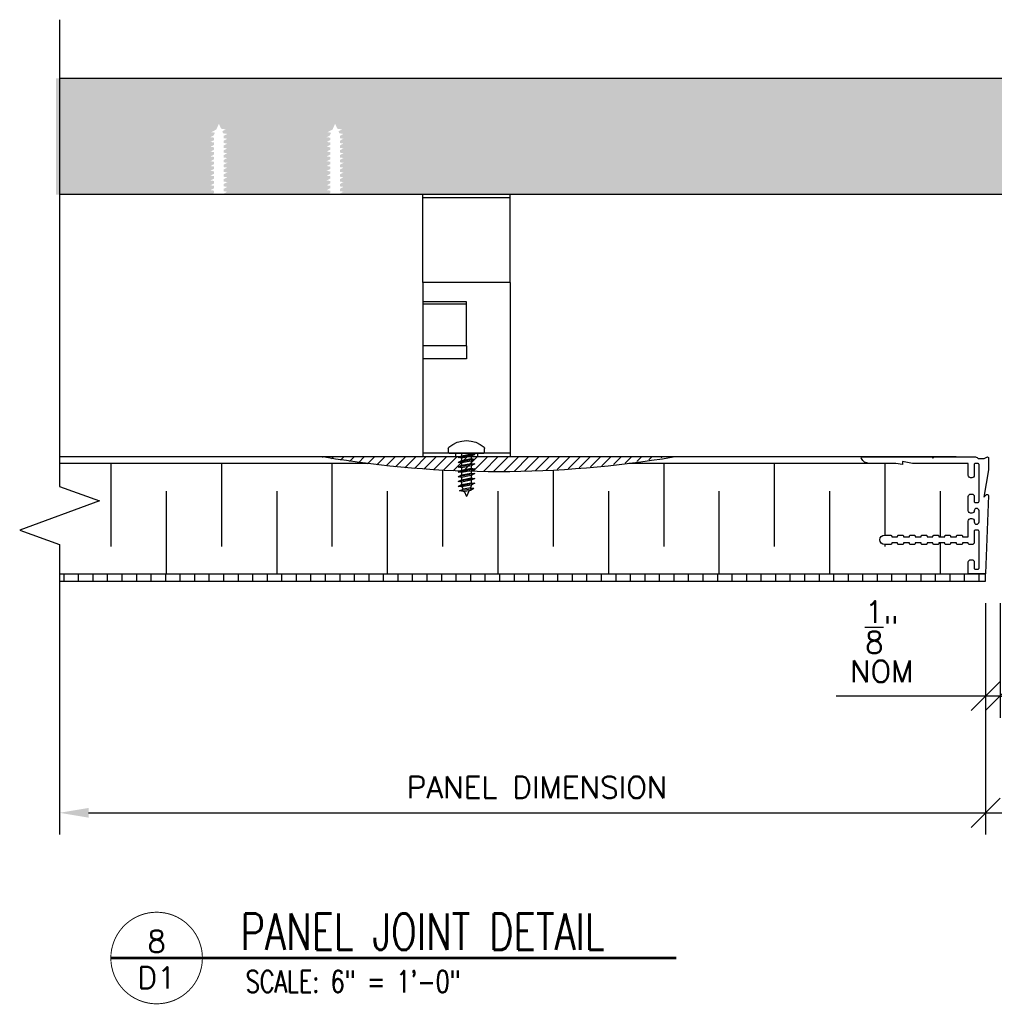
# Model space of a CAD drawing. Header units: inches. Extents: x 0 to 70.2, y 0 to 53.
# Tile 8 of 13: x 40.9 to 49.3, y 12.7 to 21.1. Entities that reach past the tile are written whole.
import ezdxf
from ezdxf.enums import TextEntityAlignment as Align

# ---------------------------------------------------------------- set-up
doc = ezdxf.new("R2010")
doc.units = ezdxf.units.IN
doc.header["$MEASUREMENT"] = 0
for name, color, linetype in [('1-ARCH', 1, 'Continuous'), ('1-DIM', 4, 'Continuous'), ('1-MOUNT', 155, 'Continuous'), ('1-PANEL', 6, 'Continuous'), ('1-TEXT', 2, 'Continuous'), ('1-TITLE', 4, 'Continuous')]:
    doc.layers.add(name, color=color, linetype=linetype)
doc.styles.add('TEXT', font='romans.shx')
doc.dimstyles.new('DIM 6-12', dxfattribs={"dimscale": 2, "dimtxt": 0.09375, "dimasz": 0.125, "dimexe": 0.09375, "dimexo": 0.09375, "dimgap": 0.0625, "dimtad": 1, "dimdec": 4, "dimzin": 3, "dimdsep": 46, "dimlunit": 5, "dimtxsty": 'TEXT', "dimblk": 'OBLIQUE', "dimcen": 0.09375, "dimdle": 0.09375, "dimclrd": 256, "dimclre": 4, "dimclrt": 2, "dimadec": 0, "dimazin": 0, "dimtfac": 1, "dimtdec": 4, "dimtmove": 0, "dimatfit": 3, "dimfxl": 1, "dimtfill": 1, "dimtolj": 1, "dimtzin": 0, "dimlwd": -1, "dimlwe": -1, "dimarcsym": 0})

# ---------------------------------------------------------------- blocks, each defined once
blk = doc.blocks.new('_Oblique')
at = {"color": 0, "linetype": 'ByBlock', "lineweight": -2}
blk.add_line((-0.5, -0.5), (0.5, 0.5), dxfattribs=at)
blk = doc.blocks.new('*D42')
at = {"layer": '1-DIM', "color": 4, "transparency": 16777216}
blk.add_line((49.2081, 15.1221), (49.2081, 14.1177), dxfattribs=at)
at = {"layer": '1-DIM', "transparency": 16777216}
blk.add_line((41.4895, 14.3052), (49.3956, 14.3052), dxfattribs=at)
blk.add_solid([(41.4895, 14.3469), (41.4895, 14.2636), (41.2395, 14.3052)], dxfattribs=at)
at = {"layer": 'Defpoints', "color": 0, "transparency": 16777216}
for p in [(49.2081, 15.3096), (41.2395, 14.3052), (49.2081, 14.3052)]:
    blk.add_point(p, dxfattribs=at)
at = {"layer": '1-DIM', "transparency": 16777216, "xscale": 0.25, "yscale": 0.25, "zscale": 0.25}
blk.add_blockref('_Oblique', (49.2081, 14.3052), dxfattribs=at)
at = {"layer": '1-DIM', "color": 2, "transparency": 16777216, "insert": (45.3488, 14.524), "char_height": 0.1875, "attachment_point": 5, "style": 'TEXT', "bg_fill": 3, "box_fill_scale": 1.25, "bg_fill_color": 256, "bg_fill_true_color": 13158600, "bg_fill_transparency": 0}
blk.add_mtext('\\A1;PANEL DIMENSION', dxfattribs=at)
blk = doc.blocks.new('*D43')
at = {"layer": '1-DIM', "color": 4, "transparency": 16777216}
blk.add_line((50.8114, 14.492), (50.8114, 14.4927), dxfattribs=at)
at = {"layer": '1-DIM', "transparency": 16777216}
blk.add_line((49.0206, 14.3052), (50.9989, 14.3052), dxfattribs=at)
at = {"layer": 'Defpoints', "color": 0, "transparency": 16777216}
for p in [(49.2081, 14.3052), (50.8114, 14.3052), (50.8114, 14.3045)]:
    blk.add_point(p, dxfattribs=at)
at = {"layer": '1-DIM', "transparency": 16777216, "xscale": 0.25, "yscale": 0.25, "zscale": 0.25, "rotation": 180}
blk.add_blockref('_Oblique', (49.2081, 14.3052), dxfattribs=at)
at = {"layer": '1-DIM', "transparency": 16777216, "xscale": 0.25, "yscale": 0.25, "zscale": 0.25}
blk.add_blockref('_Oblique', (50.8114, 14.3052), dxfattribs=at)
at = {"layer": '1-DIM', "color": 2, "transparency": 16777216, "insert": (49.9444, 14.5731), "char_height": 0.1875, "attachment_point": 5, "style": 'TEXT', "bg_fill": 3, "box_fill_scale": 1.25, "bg_fill_color": 256, "bg_fill_true_color": 13158600, "bg_fill_transparency": 0}
blk.add_mtext('\\A1;(*)', dxfattribs=at)
blk = doc.blocks.new('SCREW-1_2')
for p, q in [((-0.1562, 0.3809), (-0.1562, 0.4131)), ((0.1484, 0.3731), (-0.1484, 0.3731)), ((-0.0418, 0.3683), (-0.0723, 0.3638)), ((-0.0723, 0.3638), (-0.0418, 0.3476)), ((-0.0723, 0.3638), (0.0723, 0.3362)), ((-0.0418, 0.3731), (-0.0418, 0.3683)), ((0.0418, 0.3524), (-0.0418, 0.3683)), ((-0.0418, 0.3476), (-0.0418, 0.3269)), ((-0.0418, 0.3476), (0.0418, 0.3317)), ((0.0418, 0.3731), (0.0418, 0.3524)), ((0.0723, 0.3362), (0.0418, 0.3524)), ((0.1562, 0.4131), (0.1562, 0.3809)), ((-0.0418, 0.3269), (-0.0723, 0.3224)), ((-0.0723, 0.3224), (-0.0418, 0.3062)), ((-0.0723, 0.3224), (0.0723, 0.2948)), ((-0.0418, 0.2855), (-0.0723, 0.281)), ((-0.0723, 0.281), (-0.0418, 0.2648)), ((-0.0723, 0.281), (0.0723, 0.2534)), ((0.0418, 0.311), (-0.0418, 0.3269)), ((-0.0418, 0.3062), (-0.0418, 0.2855)), ((-0.0418, 0.3062), (0.0418, 0.2903)), ((0.0418, 0.2696), (-0.0418, 0.2855)), ((-0.0418, 0.2648), (-0.0418, 0.2441)), ((-0.0418, 0.2648), (0.0418, 0.2489)), ((0.0418, 0.3317), (0.0723, 0.3362)), ((0.0418, 0.3317), (0.0418, 0.311)), ((0.0723, 0.2948), (0.0418, 0.311)), ((0.0418, 0.2903), (0.0723, 0.2948)), ((0.0418, 0.2903), (0.0418, 0.2696)), ((0.0723, 0.2534), (0.0418, 0.2696)), ((-0.0418, 0.2441), (-0.0723, 0.2395)), ((-0.0723, 0.2395), (-0.0418, 0.2234)), ((-0.0723, 0.2395), (0.0723, 0.212)), ((-0.0418, 0.2026), (-0.0723, 0.1981)), ((-0.0723, 0.1981), (-0.0418, 0.1819)), ((-0.0723, 0.1981), (0.0723, 0.1706)), ((0.0418, 0.2281), (-0.0418, 0.2441)), ((-0.0418, 0.2234), (-0.0418, 0.2026)), ((-0.0418, 0.2234), (0.0418, 0.2074)), ((0.0418, 0.1867), (-0.0418, 0.2026)), ((-0.0418, 0.1819), (-0.0418, 0.1612)), ((-0.0418, 0.1819), (0.0418, 0.166)), ((0.0418, 0.2489), (0.0723, 0.2534)), ((0.0418, 0.2489), (0.0418, 0.2281)), ((0.0723, 0.212), (0.0418, 0.2281)), ((0.0418, 0.2074), (0.0723, 0.212)), ((0.0418, 0.2074), (0.0418, 0.1867)), ((0.0723, 0.1706), (0.0418, 0.1867)), ((0.0418, 0.166), (0.0723, 0.1706)), ((-0.0418, 0.1612), (-0.0723, 0.1567)), ((-0.0723, 0.1567), (-0.0418, 0.1405)), ((-0.0723, 0.1567), (0.0723, 0.1291)), ((-0.0418, 0.1198), (-0.0723, 0.1153)), ((-0.0723, 0.1153), (-0.0418, 0.0991)), ((-0.0723, 0.1153), (0.0723, 0.0877)), ((0.0418, 0.1453), (-0.0418, 0.1612)), ((-0.0418, 0.1405), (-0.0418, 0.1198)), ((-0.0418, 0.1405), (0.0418, 0.1246)), ((0.0418, 0.1039), (-0.0418, 0.1198)), ((-0.0418, 0.0991), (-0.0418, 0.0938)), ((-0.0418, 0.0991), (0.0418, 0.0832)), ((-0.0418, 0.0938), (-0.0343, 0.077)), ((0.0418, 0.166), (0.0418, 0.1453)), ((0.0723, 0.1291), (0.0418, 0.1453)), ((0.0418, 0.1246), (0.0723, 0.1291)), ((0.0418, 0.1246), (0.0418, 0.1039)), ((0.0723, 0.0877), (0.0418, 0.1039)), ((0.0418, 0.0832), (0.0723, 0.0877)), ((-0.0343, 0.077), (-0.0648, 0.0724)), ((-0.0343, 0.0562), (-0.0648, 0.0724)), ((0.0595, 0.0487), (-0.0648, 0.0724)), ((-0.0343, 0.077), (0.0289, 0.0649)), ((0.0289, 0.0442), (-0.0343, 0.0562)), ((-0.0242, 0.0543), (0, 0)), ((0.0204, 0.0458), (0, 0)), ((0.0289, 0.0649), (0.0374, 0.084)), ((0.0595, 0.0487), (0.0289, 0.0649)), ((0.0289, 0.0442), (0.0595, 0.0487))]:
    blk.add_line(p, q)
for centre, radius, start, end in [((-0.1406, 0.4131), 0.0156, 131.69677, 180), ((0, 0.2553), 0.227, 48.30323, 131.69677), ((0.1406, 0.4131), 0.0156, 0, 48.30323), ((-0.1484, 0.3809), 0.00781, 180, 270), ((0.1484, 0.3809), 0.00781, 270, 0)]:
    blk.add_arc(centre, radius, start, end)
blk = doc.blocks.new('A-6415')
at = {"layer": '1-PANEL', "color": 7}
blk.add_lwpolyline([(-0.0757, 0.9831), (-0.0757, 0.9032, 0.042545), (-0.074, 0.8832), (-0.0344, 0.653), (-0.0585, 0.6732, 0.649268), (-0.0749, 0.6652), (-0.0499, 0.004, 0.404141), (-0.046, 0.0002), (0.0919, 0.0002, 0.414214), (0.0959, 0.0041), (0.0959, 0.1018, 0.414214), (0.0762, 0.1215), (0.0656, 0.1215, 0.414214), (0.0459, 0.1018), (0.0459, 0.05, -0.414214), (0.0359, 0.04), (0.0153, 0.04, -0.414214), (0.0053, 0.05), (0.0053, 0.3615, -0.414214), (0.0153, 0.3715), (0.0359, 0.3715, -0.414214), (0.0459, 0.3615), (0.0459, 0.2699, 0.414214), (0.0656, 0.2502), (0.086, 0.2502, 0.414214), (0.0959, 0.26), (0.0959, 0.2652), (0.1459, 0.2652), (0.1459, 0.26, 0.414214), (0.1557, 0.2502), (0.186, 0.2502, 0.414214), (0.1959, 0.26), (0.1959, 0.2652), (0.2459, 0.2652), (0.2459, 0.26, 0.414214), (0.2557, 0.2502), (0.286, 0.2502, 0.414214), (0.2959, 0.26), (0.2959, 0.2652), (0.3459, 0.2652), (0.3459, 0.26, 0.414214), (0.3557, 0.2502), (0.386, 0.2502, 0.414214), (0.3959, 0.26), (0.3959, 0.2652), (0.4459, 0.2652), (0.4459, 0.26, 0.414214), (0.4557, 0.2502), (0.486, 0.2502, 0.414214), (0.4959, 0.26), (0.4959, 0.2652), (0.5459, 0.2652), (0.5459, 0.26, 0.414214), (0.5557, 0.2502), (0.586, 0.2502, 0.414214), (0.5959, 0.26), (0.5959, 0.2652), (0.6459, 0.2652), (0.6459, 0.26, 0.414214), (0.6557, 0.2502), (0.686, 0.2502, 0.414214), (0.6959, 0.26), (0.6959, 0.2652), (0.7459, 0.2652), (0.7459, 0.26, 0.414214), (0.7557, 0.2502), (0.8059, 0.2502, 1), (0.8059, 0.3302), (0.7959, 0.3302), (0.7557, 0.3302, 0.414214), (0.7459, 0.3204), (0.7459, 0.3152), (0.6959, 0.3152), (0.6959, 0.3204, 0.414214), (0.686, 0.3302), (0.6557, 0.3302, 0.414214), (0.6459, 0.3204), (0.6459, 0.3152), (0.5959, 0.3152), (0.5959, 0.3204, 0.414214), (0.586, 0.3302), (0.5557, 0.3302, 0.414214), (0.5459, 0.3204), (0.5459, 0.3152), (0.4959, 0.3152), (0.4959, 0.3204, 0.414214), (0.486, 0.3302), (0.4557, 0.3302, 0.414214), (0.4459, 0.3204), (0.4459, 0.3152), (0.3959, 0.3152), (0.3959, 0.3204, 0.414214), (0.386, 0.3302), (0.3557, 0.3302, 0.414214), (0.3459, 0.3204), (0.3459, 0.3152), (0.2959, 0.3152), (0.2959, 0.3204, 0.414214), (0.286, 0.3302), (0.2557, 0.3302, 0.414214), (0.2459, 0.3204), (0.2459, 0.3152), (0.1959, 0.3152), (0.1959, 0.3204, 0.414214), (0.186, 0.3302), (0.1557, 0.3302, 0.414214), (0.1459, 0.3204), (0.1459, 0.3152), (0.0959, 0.3152), (0.0959, 0.4504, 0.414214), (0.0762, 0.4701), (0.0656, 0.4701, 0.414214), (0.0459, 0.4504), (0.0459, 0.4411, -0.414214), (0.0262, 0.4215), (0.025, 0.4215, -0.414214), (0.0053, 0.4411), (0.0053, 0.5368, -0.414214), (0.025, 0.5565), (0.0262, 0.5565, -0.414214), (0.0459, 0.5368), (0.0459, 0.5368, 0.414214), (0.0656, 0.5171), (0.0762, 0.5171, 0.414214), (0.0959, 0.5368), (0.0959, 0.6581, 0.414214), (0.0762, 0.6778), (0.0656, 0.6778, 0.414214), (0.0459, 0.6581), (0.0459, 0.6165, -0.414214), (0.0359, 0.6065), (0.0153, 0.6065, -0.414214), (0.0053, 0.6165), (0.0053, 0.928, -0.414214), (0.0153, 0.938), (0.0359, 0.938, -0.414214), (0.0459, 0.928), (0.0459, 0.8364, 0.414214), (0.0656, 0.8167), (0.0762, 0.8167, 0.414214), (0.0959, 0.8364), (0.0959, 0.938), (0.5691, 0.938), (0.6539, 0.953), (0.6539, 0.9282), (0.7098, 0.938), (0.9374, 0.938, 0.260471), (1.0027, 0.9785, 0.571437), (0.9941, 0.9931), (0.4066, 0.9931), (0.3968, 0.9833), (0.3869, 0.9931), (0.0358, 0.9931, 0.297749), (0.0129, 0.9782), (-0.0371, 0.9782), (-0.0607, 0.9918, 0.57735)], format="xyb", close=True, dxfattribs=at)
blk = doc.blocks.new('*D39')
at = {"layer": '1-DIM', "color": 4, "transparency": 16777216}
for p, q in [((49.2081, 16.1096), (49.2081, 15.1221)), ((49.3333, 16.1096), (49.3333, 15.1221))]:
    blk.add_line(p, q, dxfattribs=at)
at = {"layer": '1-DIM', "transparency": 16777216}
for p, q in [((49.2081, 15.3096), (47.9223, 15.3096)), ((49.3333, 15.3096), (49.2081, 15.3096)), ((49.3333, 15.3096), (49.5833, 15.3096))]:
    blk.add_line(p, q, dxfattribs=at)
at = {"layer": 'Defpoints', "color": 0, "transparency": 16777216}
for p in [(49.2081, 16.2971), (49.3333, 16.2971), (49.2081, 15.3096)]:
    blk.add_point(p, dxfattribs=at)
at = {"layer": '1-DIM', "transparency": 16777216, "xscale": 0.25, "yscale": 0.25, "zscale": 0.25}
blk.add_blockref('_Oblique', (49.2081, 15.3096), dxfattribs=at)
at = {"layer": '1-DIM', "transparency": 16777216, "xscale": 0.25, "yscale": 0.25, "zscale": 0.25, "rotation": 180}
blk.add_blockref('_Oblique', (49.3333, 15.3096), dxfattribs=at)
at = {"layer": '1-DIM', "color": 2, "transparency": 16777216, "insert": (48.3152, 15.7783), "char_height": 0.1875, "attachment_point": 5, "style": 'TEXT', "bg_fill": 3, "box_fill_scale": 1.25, "bg_fill_color": 256, "bg_fill_true_color": 13158600, "bg_fill_transparency": 0}
blk.add_mtext('\\A1;{\\H1.000000x;\\S1/8;}"\\PNOM', dxfattribs=at)
blk = doc.blocks.new('*U69')
at = {"layer": '1-TITLE', "const_width": 0.00651}
blk.add_lwpolyline([(0, 0, 1), (0.6284, 0, 0.414214), (0.3142, 0.3142, 0.414214), (0, 0, 2.926408)], format="xyb", dxfattribs=at)
at = {"layer": '1-TITLE', "const_width": 0.02}
blk.add_lwpolyline([(0, 0), (3.8803, 0)], dxfattribs=at)
at = {"layer": '1-TEXT', "color": 2, "style": 'TEXT'}
blk.add_attdef('VIEWNAME', (0.8901, 0.0614), '', height=0.25, dxfattribs=at)
at = {"layer": '1-TEXT', "style": 'TEXT'}
for tag, p in [('DETAIL#', (0.3011, 0.0943)), ('SHEET#', (0.3061, -0.2065))]:
    blk.add_attdef(tag, text='', height=0.125, dxfattribs=at).set_placement(p, align=Align.CENTER)
for tag, p in [('NOTE1', (0.9261, -0.2807)), ('NOTE2', (0.9261, -0.4628)), ('NOTE3', (0.9261, -0.6548)), ('NOTE4', (0.9261, -0.8321))]:
    blk.add_attdef(tag, p, '', height=0.125, dxfattribs=at)

msp = doc.modelspace()

# ---------------------------------------------------------------- hatches: boundary and pattern name
at = {"layer": '1-ARCH'}
h = msp.add_hatch(dxfattribs=at)
h.set_pattern_fill('AR-SAND', color=8, scale=0.1, style=0)
h.set_pattern_definition([(37.5, (-60.85448, 2.08588), (-0.00629934, 0.19268238), [0, -0.152, 0, -0.17, 0, -0.1625]), (7.5, (-60.85448, 2.08588), (0.17697767, 0.2822146), [0, -0.082, 0, -0.137, 0, -0.0525]), (327.5, (-60.97748, 2.08588), (0.31141419, 0.0005659), [0, -0.05, 0, -0.18, 0, -0.235]), (317.5, (-60.97748, 2.08588), (0.30061266, 0.08776756), [0, -0.025, 0, -0.118, 0, -0.135])])
h.paths.add_polyline_path([(58.76167, 20.62367), (41.20818, 20.62367), (41.20818, 19.62367), (42.54346, 19.62367), (42.56873, 19.63706), (42.56873, 19.65777), (42.53821, 19.66231), (42.56873, 19.67848), (42.56873, 19.69919), (42.53821, 19.70373), (42.56873, 19.7199), (42.56873, 19.74061), (42.53821, 19.74515), (42.56873, 19.76132), (42.56873, 19.78204), (42.53821, 19.78658), (42.56873, 19.80275), (42.56873, 19.82346), (42.53821, 19.828), (42.56873, 19.84417), (42.56873, 19.86488), (42.53821, 19.86942), (42.56873, 19.88559), (42.56873, 19.9063), (42.53821, 19.91084), (42.56873, 19.92701), (42.56873, 19.94773), (42.53821, 19.95227), (42.56873, 19.96844), (42.56873, 19.98915), (42.53821, 19.99369), (42.56873, 20.00986), (42.56873, 20.03057), (42.53821, 20.03511), (42.56873, 20.05128), (42.56873, 20.07199), (42.53821, 20.07653), (42.56873, 20.0927), (42.56873, 20.11341), (42.53821, 20.11795), (42.56561, 20.13247), (42.57621, 20.15626), (42.5457, 20.1608), (42.5883, 20.18338), (42.61052, 20.23322), (42.62956, 20.1905), (42.66997, 20.18449), (42.63945, 20.16831), (42.64726, 20.15081), (42.68283, 20.14551), (42.65231, 20.12934), (42.65231, 20.10863), (42.68283, 20.10409), (42.65231, 20.08792), (42.65231, 20.06721), (42.68283, 20.06267), (42.65231, 20.0465), (42.65231, 20.02579), (42.68283, 20.02125), (42.65231, 20.00508), (42.65231, 19.98436), (42.68283, 19.97982), (42.65231, 19.96365), (42.65231, 19.94294), (42.68283, 19.9384), (42.65231, 19.92223), (42.65231, 19.90152), (42.68283, 19.89698), (42.65231, 19.88081), (42.65231, 19.8601), (42.68283, 19.85556), (42.65231, 19.83939), (42.65231, 19.81867), (42.68283, 19.81413), (42.65231, 19.79796), (42.65231, 19.77725), (42.68283, 19.77271), (42.65231, 19.75654), (42.65231, 19.73583), (42.68283, 19.73129), (42.65231, 19.71512), (42.65231, 19.69441), (42.68283, 19.68987), (42.65231, 19.6737), (42.65231, 19.65299), (42.68283, 19.64845), (42.65231, 19.63227), (42.65231, 19.62367), (43.54346, 19.62367), (43.56873, 19.63706), (43.56873, 19.65777), (43.53821, 19.66231), (43.56873, 19.67848), (43.56873, 19.69919), (43.53821, 19.70373), (43.56873, 19.7199), (43.56873, 19.74061), (43.53821, 19.74515), (43.56873, 19.76132), (43.56873, 19.78204), (43.53821, 19.78658), (43.56873, 19.80275), (43.56873, 19.82346), (43.53821, 19.828), (43.56873, 19.84417), (43.56873, 19.86488), (43.53821, 19.86942), (43.56873, 19.88559), (43.56873, 19.9063), (43.53821, 19.91084), (43.56873, 19.92701), (43.56873, 19.94773), (43.53821, 19.95227), (43.56873, 19.96844), (43.56873, 19.98915), (43.53821, 19.99369), (43.56873, 20.00986), (43.56873, 20.03057), (43.53821, 20.03511), (43.56873, 20.05128), (43.56873, 20.07199), (43.53821, 20.07653), (43.56873, 20.0927), (43.56873, 20.11341), (43.53821, 20.11795), (43.56561, 20.13247), (43.57621, 20.15626), (43.5457, 20.1608), (43.5883, 20.18338), (43.61052, 20.23322), (43.62956, 20.1905), (43.66997, 20.18449), (43.63945, 20.16831), (43.64726, 20.15081), (43.68283, 20.14551), (43.65231, 20.12934), (43.65231, 20.10863), (43.68283, 20.10409), (43.65231, 20.08792), (43.65231, 20.06721), (43.68283, 20.06267), (43.65231, 20.0465), (43.65231, 20.02579), (43.68283, 20.02125), (43.65231, 20.00508), (43.65231, 19.98436), (43.68283, 19.97982), (43.65231, 19.96365), (43.65231, 19.94294), (43.68283, 19.9384), (43.65231, 19.92223), (43.65231, 19.90152), (43.68283, 19.89698), (43.65231, 19.88081), (43.65231, 19.8601), (43.68283, 19.85556), (43.65231, 19.83939), (43.65231, 19.81867), (43.68283, 19.81413), (43.65231, 19.79796), (43.65231, 19.77725), (43.68283, 19.77271), (43.65231, 19.75654), (43.65231, 19.73583), (43.68283, 19.73129), (43.65231, 19.71512), (43.65231, 19.69441), (43.68283, 19.68987), (43.65231, 19.6737), (43.65231, 19.65299), (43.68283, 19.64845), (43.65231, 19.63227), (43.65231, 19.62367), (43.98552, 19.62367), (56.37103, 19.62367), (56.37103, 19.63227), (56.34052, 19.64845), (56.37103, 19.65299), (56.37103, 19.6737), (56.34052, 19.68987), (56.37103, 19.69441), (56.37103, 19.71512), (56.34052, 19.73129), (56.37103, 19.73583), (56.37103, 19.75654), (56.34052, 19.77271), (56.37103, 19.77725), (56.37103, 19.79796), (56.34052, 19.81413), (56.37103, 19.81867), (56.37103, 19.83939), (56.34052, 19.85556), (56.37103, 19.8601), (56.37103, 19.88081), (56.34052, 19.89698), (56.37103, 19.90152), (56.37103, 19.92223), (56.34052, 19.9384), (56.37103, 19.94294), (56.37103, 19.96365), (56.34052, 19.97982), (56.37103, 19.98436), (56.37103, 20.00508), (56.34052, 20.02125), (56.37103, 20.02579), (56.37103, 20.0465), (56.34052, 20.06267), (56.37103, 20.06721), (56.37103, 20.08792), (56.34052, 20.10409), (56.37103, 20.10863), (56.37103, 20.12934), (56.34052, 20.14551), (56.37609, 20.15081), (56.38389, 20.16831), (56.35337, 20.18449), (56.39378, 20.1905), (56.41283, 20.23322), (56.43504, 20.18338), (56.47765, 20.1608), (56.44713, 20.15626), (56.45773, 20.13247), (56.48513, 20.11795), (56.45462, 20.11341), (56.45462, 20.0927), (56.48513, 20.07653), (56.45462, 20.07199), (56.45462, 20.05128), (56.48513, 20.03511), (56.45462, 20.03057), (56.45462, 20.00986), (56.48513, 19.99369), (56.45462, 19.98915), (56.45462, 19.96844), (56.48513, 19.95227), (56.45462, 19.94773), (56.45462, 19.92701), (56.48513, 19.91084), (56.45462, 19.9063), (56.45462, 19.88559), (56.48513, 19.86942), (56.45462, 19.86488), (56.45462, 19.84417), (56.48513, 19.828), (56.45462, 19.82346), (56.45462, 19.80275), (56.48513, 19.78658), (56.45462, 19.78204), (56.45462, 19.76132), (56.48513, 19.74515), (56.45462, 19.74061), (56.45462, 19.7199), (56.48513, 19.70373), (56.45462, 19.69919), (56.45462, 19.67848), (56.48513, 19.66231), (56.45462, 19.65777), (56.45462, 19.63706), (56.47989, 19.62367), (57.37103, 19.62367), (57.37103, 19.63227), (57.34052, 19.64845), (57.37103, 19.65299), (57.37103, 19.6737), (57.34052, 19.68987), (57.37103, 19.69441), (57.37103, 19.71512), (57.34052, 19.73129), (57.37103, 19.73583), (57.37103, 19.75654), (57.34052, 19.77271), (57.37103, 19.77725), (57.37103, 19.79796), (57.34052, 19.81413), (57.37103, 19.81867), (57.37103, 19.83939), (57.34052, 19.85556), (57.37103, 19.8601), (57.37103, 19.88081), (57.34052, 19.89698), (57.37103, 19.90152), (57.37103, 19.92223), (57.34052, 19.9384), (57.37103, 19.94294), (57.37103, 19.96365), (57.34052, 19.97982), (57.37103, 19.98436), (57.37103, 20.00508), (57.34052, 20.02125), (57.37103, 20.02579), (57.37103, 20.0465), (57.34052, 20.06267), (57.37103, 20.06721), (57.37103, 20.08792), (57.34052, 20.10409), (57.37103, 20.10863), (57.37103, 20.12934), (57.34052, 20.14551), (57.37609, 20.15081), (57.38389, 20.16831), (57.35337, 20.18449), (57.39378, 20.1905), (57.41283, 20.23322), (57.43504, 20.18338), (57.47765, 20.1608), (57.44713, 20.15626), (57.45773, 20.13247), (57.48513, 20.11795), (57.45462, 20.11341), (57.45462, 20.0927), (57.48513, 20.07653), (57.45462, 20.07199), (57.45462, 20.05128), (57.48513, 20.03511), (57.45462, 20.03057), (57.45462, 20.00986), (57.48513, 19.99369), (57.45462, 19.98915), (57.45462, 19.96844), (57.48513, 19.95227), (57.45462, 19.94773), (57.45462, 19.92701), (57.48513, 19.91084), (57.45462, 19.9063), (57.45462, 19.88559), (57.48513, 19.86942), (57.45462, 19.86488), (57.45462, 19.84417), (57.48513, 19.828), (57.45462, 19.82346), (57.45462, 19.80275), (57.48513, 19.78658), (57.45462, 19.78204), (57.45462, 19.76132), (57.48513, 19.74515), (57.45462, 19.74061), (57.45462, 19.7199), (57.48513, 19.70373), (57.45462, 19.69919), (57.45462, 19.67848), (57.48513, 19.66231), (57.45462, 19.65777), (57.45462, 19.63706), (57.47989, 19.62367), (57.91283, 19.62367), (58.76167, 19.62367)])
at = {"layer": '1-MOUNT'}
h = msp.add_hatch(dxfattribs=at)
h.set_pattern_fill('ANSI31', color=256, scale=0.5, style=0)
h.set_pattern_definition([(45, (106.61418, 0.304507), (-0.044194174, 0.044194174), [])])
h.paths.add_polyline_path([(43.47182, 17.36701), (43.97182, 17.36701), (43.97182, 17.29735, -0.013929)])
h.paths.add_polyline_path([(43.97182, 17.29735), (43.97182, 17.36701), (44.97182, 17.36701), (44.97182, 17.24201, -0.0276495)])
h.paths.add_polyline_path([(44.97182, 17.24201), (44.97182, 17.36701), (45.97182, 17.36701), (45.97182, 17.29735, -0.0276495)])
h.paths.add_polyline_path([(45.97182, 17.29735), (45.97182, 17.36701), (46.47182, 17.36701, -0.013929)])
at = {"layer": '1-PANEL'}
h = msp.add_hatch(dxfattribs=at)
h.set_pattern_fill('ANSI31', color=8, angle=45, style=0)
h.set_pattern_definition([(90, (48.65292, -772.90597), (-0.125, 3e-17), [])])
h.paths.add_polyline_path([(41.23951, 16.2971), (41.23951, 16.3596), (49.20806, 16.3596), (49.20806, 16.2971)])

# ---------------------------------------------------------------- linework, layer by layer
msp.add_line((45.11602, 17.36698), (44.36602, 17.36698))
at = {"layer": '1-ARCH'}
msp.add_line((41.23951, 20.62439), (58.7799, 20.62439), dxfattribs=at)
msp.add_lwpolyline([(41.23951, 19.62842), (58.7799, 19.62842)], dxfattribs=at)
at = {"layer": '1-MOUNT'}
for p, q in [((44.36602, 18.86698), (44.36602, 19.62842)), ((45.11602, 19.59717), (44.36602, 19.59717)), ((45.11602, 18.86698), (45.11602, 19.62842)), ((44.36602, 18.86698), (44.36602, 17.36698)), ((45.11602, 18.86698), (44.36602, 18.86698)), ((45.11602, 18.86698), (45.11602, 17.36698)), ((44.74102, 18.70229), (44.36602, 18.70229)), ((44.74102, 18.70229), (44.36602, 18.70229)), ((44.74102, 18.68019), (44.36602, 18.68019)), ((44.74102, 18.32344), (44.74102, 18.70229)), ((44.74102, 18.32344), (44.36602, 18.32344)), ((44.74102, 18.32344), (44.36602, 18.32344)), ((44.74102, 18.32344), (44.74102, 18.21075)), ((44.74102, 18.21075), (44.36602, 18.21075)), ((45.11602, 17.39823), (44.36602, 17.39823)), ((44.64727, 17.39828), (44.64727, 17.36703)), ((44.83477, 17.39828), (44.83477, 17.36703))]:
    msp.add_line(p, q, dxfattribs=at)
msp.add_arc((45.02076, 26.30451), 9.0625, 260.472717, 279.527283, dxfattribs=at)
at = {"layer": '1-PANEL'}
for p, q in [((48.9549, 17.36701), (41.23951, 17.36701)), ((43.90295, 17.31121), (41.23951, 17.31121)), ((48.22311, 17.31121), (46.13857, 17.31121))]:
    msp.add_line(p, q, dxfattribs=at)
at = {"layer": '1-PANEL', "color": 8}
for p, q in [((41.68046, 17.31121), (41.68046, 16.5975)), ((42.63207, 17.31121), (42.63207, 16.5975)), ((43.58368, 17.31121), (43.58368, 16.5975)), ((46.43851, 17.31121), (46.43851, 16.5975)), ((47.39012, 17.31121), (47.39012, 16.5975)), ((48.34173, 17.31121), (48.34173, 16.69459)), ((44.53529, 17.25502), (44.53529, 16.5975)), ((45.4869, 17.254), (45.4869, 16.5975)), ((42.15627, 17.07331), (42.15627, 16.3596)), ((43.10787, 17.07331), (43.10787, 16.3596)), ((44.05948, 17.07331), (44.05948, 16.3596)), ((45.01109, 17.07331), (45.01109, 16.3596)), ((45.9627, 17.07331), (45.9627, 16.3596)), ((46.91431, 17.07331), (46.91431, 16.3596)), ((47.86592, 17.07331), (47.86592, 16.3596)), ((48.81753, 17.07331), (48.81753, 16.67938)), ((48.34173, 16.61343), (48.34173, 16.5975)), ((48.81753, 16.62865), (48.81753, 16.3596))]:
    msp.add_line(p, q, dxfattribs=at)
at = {"layer": '1-PANEL', "linetype": 'Continuous'}
msp.add_lwpolyline([(41.23951, 16.2971), (49.20806, 16.2971), (49.20806, 16.3596), (41.23951, 16.3596)], dxfattribs=at)

# ---------------------------------------------------------------- block references
at = {"xscale": -1.014508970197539, "yscale": 1.014508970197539, "zscale": 1.014508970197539}
msp.add_blockref('A-6415', (49.15733, 16.3596), dxfattribs=at)
at = {"layer": '1-MOUNT', "xscale": -1}
msp.add_blockref('SCREW-1_2', (44.74102, 17.02511), dxfattribs=at)
at = {"layer": '1-TITLE'}
ref = msp.add_blockref('*U69', (41.68046, 13.05598), dxfattribs=dict(at, xscale=1.254172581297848, yscale=1.254172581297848, zscale=1.254172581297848))
ref.add_attrib('VIEWNAME', 'PANEL JOINT DETAIL', (42.7968, 13.12514), dxfattribs={"color": 2, "height": 0.312495, "style": 'TEXT', "width": 0.75})
ref.add_attrib('DETAIL#', '8', dxfattribs={"color": 2, "height": 0.1875, "style": 'TEXT'}).set_placement((42.07455, 13.19975), align=Align.MIDDLE_CENTER)
ref.add_attrib('SHEET#', 'D1', dxfattribs={"color": 2, "height": 0.1875, "style": 'TEXT'}).set_placement((42.07455, 12.88619), align=Align.MIDDLE_CENTER)
ref.add_attrib('NOTE1', 'SCALE: 6" = 1\'-0"', dxfattribs={"color": 2, "height": 0.1875, "style": 'TEXT', "width": 0.75}).set_placement((42.842, 12.70398), align=Align.BOTTOM_LEFT)

# ---------------------------------------------------------------- dimensions: what is measured, and where the dimension line sits
at = {"layer": '1-DIM'}
dim = msp.add_linear_dim(base=(49.20806, 14.30523), p1=(41.23951, 14.30523), p2=(49.20806, 15.30959), angle=180, text='PANEL DIMENSION', dimstyle='DIM 6-12', override={"dimpost": '"', "dimblk2": 'Oblique', "dimsah": 1}, dxfattribs=at)
dim.commit()
dim.dimension.update_dxf_attribs({"geometry": '*D42', "text_midpoint": (45.34878, 14.52398)})

# ---------------------------------------------------------------- next in the draw order: linework, layer by layer
msp.add_lwpolyline([(41.23951, 21.12842), (41.23951, 17.11297), (41.58294, 16.98797), (40.89607, 16.73797), (41.23951, 16.61297), (41.23951, 14.11773)], dxfattribs=at)

# ---------------------------------------------------------------- next in the draw order: dimensions: what is measured, and where the dimension line sits
dim = msp.add_linear_dim(base=(49.20806, 15.30959), p1=(49.33325, 16.2971), p2=(49.20806, 16.2971), text='<>\\PNOM', dimstyle='DIM 6-12', override={"dimpost": '"'}, dxfattribs=at)
dim.commit()
dim.dimension.update_dxf_attribs({"geometry": '*D39', "text_midpoint": (48.3152, 15.30959), "dimtype": 160})
dim = msp.add_linear_dim(base=(50.81135, 14.30523), p1=(49.20806, 14.30523), p2=(50.81135, 14.30451), angle=180, text='(*)', dimstyle='DIM 6-12', override={"dimpost": '"'}, dxfattribs=at)
dim.commit()
dim.dimension.update_dxf_attribs({"geometry": '*D43', "text_midpoint": (49.94436, 14.30523), "dimtype": 160})

doc.saveas('drawing.dxf')
